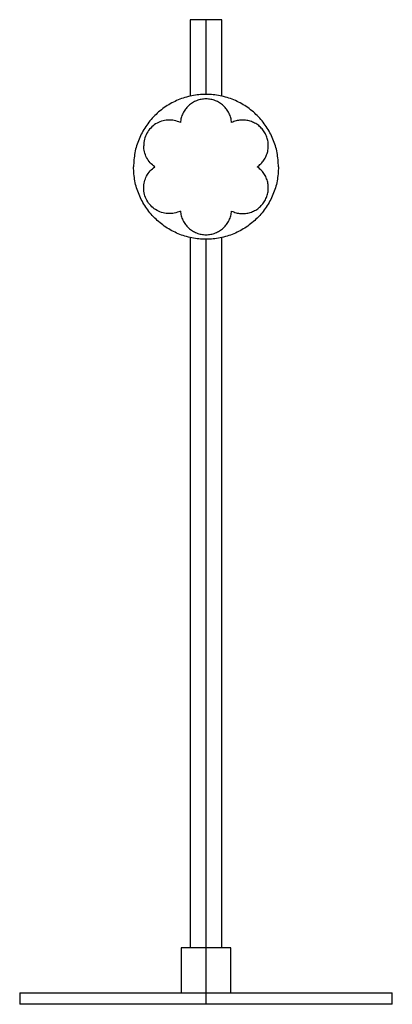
# Paper-space layout '_Posterior' of a CAD drawing. Header units: millimetres. Extents: x -63638 to -63474, y -255 to 180.
import ezdxf

# ---------------------------------------------------------------- set-up
doc = ezdxf.new("R2010")
doc.units = ezdxf.units.MM

psp = doc.layouts.new('_Posterior')

# ---------------------------------------------------------------- linework, layer by layer
at = {"color": 7, "linetype": 'Continuous', "lineweight": 25}
for p, q in [((-63563.09, 180), (-63563.09, 146.16)), ((-63556.09, 180), (-63556.09, 147)), ((-63549.09, 146.16), (-63549.09, 180)), ((-63563.09, 83.84), (-63563.09, -230)), ((-63556.09, 83), (-63556.09, -255)), ((-63549.09, -230), (-63549.09, 83.84)), ((-63567.09, -230), (-63567.09, -250)), ((-63545.09, -250), (-63545.09, -230)), ((-63638.3, -250), (-63638.3, -255)), ((-63473.87, -255), (-63473.87, -250))]:
    psp.add_line(p, q, dxfattribs=at)
for points in [[(-63556.09, 180), (-63557, 180), (-63558.84, 180), (-63561.15, 180), (-63562.77, 180), (-63562.98, 180), (-63563.09, 180)], [(-63549.09, 180), (-63549.19, 180), (-63549.4, 180), (-63551.02, 180), (-63553.34, 180), (-63555.17, 180), (-63556.09, 180)], [(-63524.09, 115), (-63524.21, 117.09), (-63524.44, 121.28), (-63526.35, 127.32), (-63529.3, 132.89), (-63533.32, 137.77), (-63538.19, 141.78), (-63543.76, 144.75), (-63549.8, 146.59), (-63556.09, 147.21), (-63562.37, 146.59), (-63568.41, 144.75), (-63573.98, 141.78), (-63578.86, 137.77), (-63582.87, 132.89), (-63585.83, 127.32), (-63587.73, 121.28), (-63587.97, 117.09), (-63588.09, 115)], [(-63544.79, 134.56), (-63544.89, 135.26), (-63545.07, 136.66), (-63545.84, 138.65), (-63546.93, 140.46), (-63548.35, 142.04), (-63550.04, 143.33), (-63551.93, 144.28), (-63553.97, 144.87), (-63556.09, 145.07), (-63558.2, 144.87), (-63560.24, 144.28), (-63562.14, 143.33), (-63563.82, 142.04), (-63565.24, 140.46), (-63566.33, 138.65), (-63567.1, 136.66), (-63567.29, 135.26), (-63567.38, 134.56)], [(-63567.38, 134.56), (-63568.27, 134.91), (-63570.05, 135.6), (-63572.94, 135.76), (-63575.76, 135.24), (-63578.37, 134.02), (-63580.59, 132.19), (-63582.27, 129.86), (-63583.38, 127.19), (-63583.52, 125.29), (-63583.59, 124.33)], [(-63533.5, 115), (-63532.94, 115.43), (-63531.82, 116.29), (-63530.49, 117.95), (-63529.46, 119.8), (-63528.8, 121.82), (-63528.53, 123.93), (-63528.65, 126.05), (-63529.16, 128.1), (-63530.05, 130.03), (-63531.28, 131.76), (-63532.8, 133.24), (-63534.58, 134.4), (-63536.54, 135.22), (-63538.61, 135.66), (-63540.73, 135.7), (-63542.84, 135.37), (-63544.14, 134.83), (-63544.79, 134.56)], [(-63578.68, 115), (-63579.39, 115.57), (-63580.83, 116.71), (-63582.37, 119.02), (-63583.39, 121.59), (-63583.52, 123.42), (-63583.59, 124.33)], [(-63524.09, 115), (-63524.21, 112.91), (-63524.44, 108.72), (-63526.35, 102.68), (-63529.3, 97.11), (-63533.32, 92.23), (-63538.19, 88.22), (-63543.76, 85.25), (-63549.8, 83.41), (-63556.09, 82.79), (-63562.37, 83.41), (-63568.41, 85.25), (-63573.98, 88.22), (-63578.86, 92.23), (-63582.87, 97.11), (-63585.83, 102.68), (-63587.73, 108.72), (-63587.97, 112.91), (-63588.09, 115)], [(-63583.59, 105.67), (-63583.52, 106.58), (-63583.39, 108.41), (-63582.37, 110.98), (-63580.83, 113.29), (-63579.39, 114.43), (-63578.68, 115)], [(-63544.79, 95.44), (-63544.14, 95.17), (-63542.84, 94.63), (-63540.73, 94.3), (-63538.61, 94.34), (-63536.54, 94.78), (-63534.58, 95.6), (-63532.8, 96.76), (-63531.28, 98.24), (-63530.05, 99.97), (-63529.16, 101.9), (-63528.65, 103.95), (-63528.53, 106.07), (-63528.8, 108.18), (-63529.46, 110.2), (-63530.49, 112.05), (-63531.82, 113.71), (-63532.94, 114.57), (-63533.5, 115)], [(-63567.38, 95.44), (-63568.27, 95.09), (-63570.05, 94.4), (-63572.94, 94.24), (-63575.76, 94.76), (-63578.37, 95.98), (-63580.59, 97.81), (-63582.27, 100.14), (-63583.38, 102.81), (-63583.52, 104.71), (-63583.59, 105.67)], [(-63567.38, 95.44), (-63567.29, 94.74), (-63567.1, 93.34), (-63566.33, 91.35), (-63565.24, 89.54), (-63563.82, 87.96), (-63562.14, 86.67), (-63560.24, 85.72), (-63558.2, 85.13), (-63556.09, 84.93), (-63553.97, 85.13), (-63551.93, 85.72), (-63550.04, 86.67), (-63548.35, 87.96), (-63546.93, 89.54), (-63545.84, 91.35), (-63545.07, 93.34), (-63544.89, 94.74), (-63544.79, 95.44)], [(-63556.09, -230), (-63556.81, -230), (-63558.25, -230), (-63560.32, -230), (-63562.24, -230), (-63563.92, -230), (-63565.29, -230), (-63566.31, -230), (-63566.96, -230), (-63567.05, -230), (-63567.09, -230)], [(-63545.09, -230), (-63545.13, -230), (-63545.21, -230), (-63545.86, -230), (-63546.88, -230), (-63548.26, -230), (-63549.94, -230), (-63551.85, -230), (-63553.93, -230), (-63555.37, -230), (-63556.09, -230)]]:
    psp.add_open_spline(points, degree=3, dxfattribs=at)
for points, knots in [([(-63638.3, -250), (-63638.22, -250), (-63638.07, -250), (-63636.81, -250), (-63634.85, -250), (-63632.16, -250), (-63628.82, -250), (-63624.94, -250), (-63620.6, -250), (-63615.87, -250), (-63610.86, -250), (-63605.92, -250), (-63601.18, -250), (-63596.73, -250), (-63592.32, -250), (-63587.95, -250), (-63583.61, -250), (-63579.65, -250), (-63576.14, -250), (-63573.12, -250), (-63570.08, -250), (-63566.84, -250), (-63563.39, -250), (-63559.74, -250), (-63557.3, -250), (-63556.09, -250)], [0, 0, 0, 0, 0.077786, 0.154658, 0.229867, 0.302739, 0.372694, 0.438722, 0.500974, 0.559291, 0.613632, 0.664052, 0.702577, 0.738889, 0.773106, 0.803641, 0.833303, 0.862267, 0.881182, 0.899813, 0.918219, 0.936463, 0.957766, 0.978908, 1, 1, 1, 1]), ([(-63556.09, -250), (-63554.26, -250), (-63550.59, -250), (-63545.58, -250), (-63541.06, -250), (-63537.01, -250), (-63533.23, -250), (-63529.7, -250), (-63526.42, -250), (-63523.19, -250), (-63519.52, -250), (-63515.44, -250), (-63510.99, -250), (-63506.25, -250), (-63501.31, -250), (-63496.3, -250), (-63491.58, -250), (-63487.24, -250), (-63483.35, -250), (-63480.02, -250), (-63477.32, -250), (-63475.36, -250), (-63474.11, -250), (-63473.95, -250), (-63473.87, -250)], [0, 0, 0, 0, 0.031643, 0.063521, 0.08788, 0.112561, 0.13771, 0.15938, 0.181415, 0.203893, 0.226882, 0.261102, 0.297415, 0.335937, 0.386361, 0.440703, 0.499021, 0.561273, 0.6273, 0.697259, 0.770132, 0.845343, 0.922215, 1, 1, 1, 1]), ([(-63556.09, -255), (-63557, -255), (-63558.83, -255), (-63561.56, -255), (-63564.29, -255), (-63567.13, -255), (-63570.08, -255), (-63573.12, -255), (-63576.14, -255), (-63579.27, -255), (-63582.48, -255), (-63585.76, -255), (-63588.99, -255), (-63592.65, -255), (-63596.73, -255), (-63601.18, -255), (-63605.92, -255), (-63610.86, -255), (-63615.87, -255), (-63620.6, -255), (-63624.94, -255), (-63628.82, -255), (-63632.16, -255), (-63634.85, -255), (-63636.81, -255), (-63638.07, -255), (-63638.22, -255), (-63638.3, -255)], [0, 0, 0, 0, 0.01582, 0.031652, 0.047544, 0.063542, 0.081786, 0.100192, 0.118822, 0.137737, 0.159403, 0.181438, 0.203915, 0.226906, 0.261122, 0.297434, 0.335958, 0.386378, 0.440717, 0.499034, 0.561285, 0.627312, 0.697266, 0.770137, 0.845345, 0.922215, 1, 1, 1, 1]), ([(-63473.87, -255), (-63473.95, -255), (-63474.11, -255), (-63475.36, -255), (-63477.32, -255), (-63480.02, -255), (-63483.18, -255), (-63486.61, -255), (-63490.15, -255), (-63493.97, -255), (-63498.02, -255), (-63502.23, -255), (-63506.24, -255), (-63509.96, -255), (-63513.28, -255), (-63516.63, -255), (-63519.92, -255), (-63523.19, -255), (-63526.42, -255), (-63529.7, -255), (-63532.91, -255), (-63536.03, -255), (-63539.05, -255), (-63542.09, -255), (-63545.93, -255), (-63550.59, -255), (-63554.26, -255), (-63556.09, -255)], [0, 0, 0, 0, 0.077782, 0.154651, 0.229859, 0.30273, 0.372685, 0.427852, 0.480652, 0.531, 0.577838, 0.622177, 0.664057, 0.693072, 0.721373, 0.747551, 0.773119, 0.796107, 0.818584, 0.840618, 0.862287, 0.881199, 0.899829, 0.918235, 0.936482, 0.968358, 1, 1, 1, 1])]:
    psp.add_open_spline(points, degree=3, knots=knots, dxfattribs=at)

doc.saveas('drawing.dxf')
